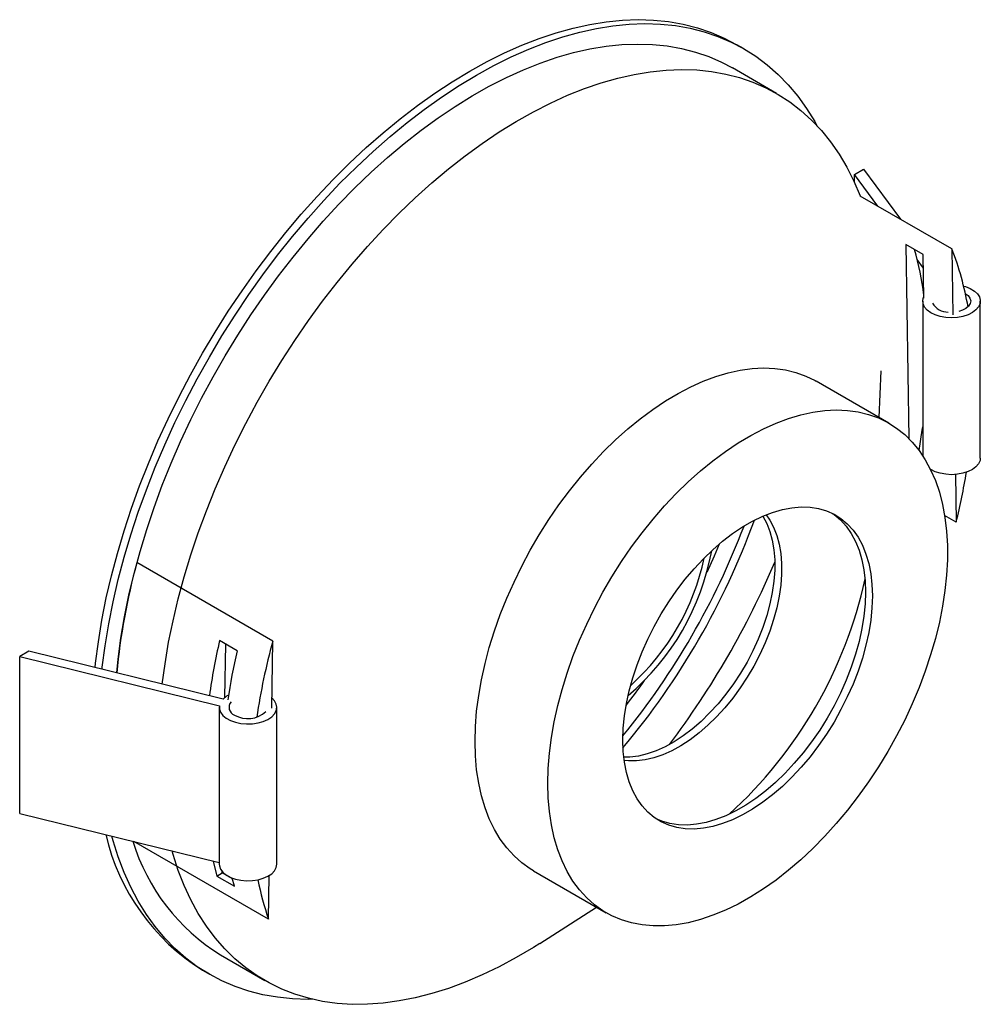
# Paper-space layout '_Isométrica' of a CAD drawing. Header units: millimetres. Extents: x -42 to 58, y -122 to -19.
import ezdxf

# ---------------------------------------------------------------- set-up
doc = ezdxf.new("R2010")
doc.units = ezdxf.units.MM

psp = doc.layouts.new('_Isométrica')

# ---------------------------------------------------------------- linework, layer by layer
at = {"color": 7, "linetype": 'Continuous', "lineweight": 25}
for p, q in [((33.55, -22.46), (32.84, -22.05)), ((36.98, -27.13), (32.39, -24.47)), ((45.09, -35.57), (46.04, -35.02)), ((47.52, -38.85), (45.09, -35.57)), ((45.09, -36.39), (45.09, -35.57)), ((46.04, -35.02), (49.88, -40.22)), ((55.23, -43.31), (45.69, -37.8)), ((52.25, -43.9), (50.42, -42.84)), ((50.42, -42.84), (50.74, -63.04)), ((52.32, -48.42), (52.25, -43.9)), ((55.23, -43.31), (55.34, -50.17)), ((52.27, -45.3), (51.61, -44.4)), ((52.19, -48.74), (52.19, -64.83)), ((58.19, -65.08), (58.19, -48.74)), ((47.66, -60.87), (47.88, -56.01)), ((48.67, -61.45), (41.1, -57.08)), ((55.6, -66.79), (55.68, -71.75)), ((55.68, -71.75), (54.47, -71.05)), ((-15.48, -84.13), (-29.62, -75.97)), ((-19.19, -85.14), (-21.02, -84.08)), ((-20.47, -90), (-20.38, -84.45)), ((-15.59, -91.11), (-15.48, -84.13)), ((-40.88, -85.19), (-41.83, -85.74)), ((-41.83, -85.74), (-21.04, -90.86)), ((-41.83, -102.08), (-41.83, -85.74)), ((-20.66, -90.17), (-40.88, -85.19)), ((-21.05, -91.03), (-21.05, -107.36)), ((-15.05, -107.36), (-15.05, -91.03)), ((-41.83, -102.08), (-21.05, -107.19)), ((-15.93, -113.09), (-29.93, -105)), ((-21.7, -107.03), (-21.3, -108.59)), ((-21.3, -108.59), (-20.75, -108.27)), ((-21.3, -108.59), (-19.47, -109.64)), ((-20.75, -108.27), (-20.74, -108.12)), ((-19.67, -108.89), (-20.75, -108.27)), ((-15.93, -113.09), (-15.86, -108.54)), ((11.68, -108.05), (19.25, -112.42)), ((-19.47, -109.64), (-19.69, -108.81)), ((12.32, -115.61), (18.23, -111.83)), ((-20.92, -116.81), (-16.32, -119.46)), ((-22.79, -118.41), (-22.08, -118.82))]:
    psp.add_line(p, q, dxfattribs=at)
at = {"color": 7, "linetype": 'Continuous', "lineweight": 25, "flags": 128}
for points in [[(-33.98, -86.89), (-33.94, -86.45), (-33.64, -84.21), (-33.27, -81.94), (-32.81, -79.64), (-32.27, -77.33), (-31.66, -75), (-30.96, -72.66), (-30.19, -70.31), (-29.34, -67.97), (-28.42, -65.63), (-27.43, -63.3), (-26.37, -60.98), (-25.24, -58.68), (-24.05, -56.41), (-22.79, -54.17), (-21.48, -51.96), (-20.11, -49.79), (-18.68, -47.67), (-17.21, -45.59), (-15.68, -43.56), (-14.12, -41.6), (-12.51, -39.69), (-10.86, -37.85), (-9.18, -36.08), (-7.48, -34.38), (-5.74, -32.75), (-3.98, -31.21), (-2.2, -29.75), (-0.41, -28.38), (1.4, -27.09), (3.21, -25.9), (5.03, -24.8), (6.84, -23.8), (8.66, -22.9), (10.46, -22.1), (12.26, -21.41), (14.03, -20.81), (15.79, -20.32), (17.53, -19.94), (19.24, -19.67), (20.92, -19.5), (22.56, -19.44), (24.17, -19.5), (25.74, -19.65), (27.26, -19.92), (28.73, -20.29), (30.16, -20.78), (31.53, -21.36), (32.84, -22.05)], [(-33.25, -87.07), (-33.23, -86.86), (-32.94, -84.62), (-32.56, -82.35), (-32.1, -80.05), (-31.57, -77.74), (-30.95, -75.41), (-30.25, -73.07), (-29.48, -70.72), (-28.63, -68.38), (-27.71, -66.03), (-26.72, -63.7), (-25.66, -61.39), (-24.53, -59.09), (-23.34, -56.82), (-22.08, -54.58), (-20.77, -52.37), (-19.4, -50.2), (-17.97, -48.07), (-16.5, -46), (-14.98, -43.97), (-13.41, -42), (-11.8, -40.1), (-10.16, -38.26), (-8.48, -36.48), (-6.77, -34.79), (-5.03, -33.16), (-3.27, -31.62), (-1.49, -30.16), (0.3, -28.79), (2.1, -27.5), (3.92, -26.31), (5.73, -25.21), (7.55, -24.21), (9.36, -23.31), (11.17, -22.51), (12.96, -21.81), (14.74, -21.22), (16.5, -20.73), (18.24, -20.35), (19.94, -20.08), (21.62, -19.91), (23.27, -19.85), (24.88, -19.9), (26.44, -20.06), (27.97, -20.33), (29.44, -20.7), (30.87, -21.18), (32.24, -21.77), (33.55, -22.46), (34.81, -23.25), (36, -24.15), (37.13, -25.14), (38.19, -26.23), (39.18, -27.42), (40.1, -28.7), (40.95, -30.06), (41.18, -30.47)], [(-31.73, -87.45), (-31.58, -86.03), (-31.29, -83.84), (-30.91, -81.61), (-30.46, -79.36), (-29.92, -77.09), (-29.3, -74.8), (-28.6, -72.51), (-27.83, -70.21), (-26.98, -67.91), (-26.06, -65.62), (-25.07, -63.34), (-24.01, -61.08), (-22.89, -58.83), (-21.7, -56.62), (-20.44, -54.43), (-19.13, -52.28), (-17.77, -50.18), (-16.35, -48.11), (-14.88, -46.1), (-13.37, -44.15), (-11.81, -42.25), (-10.22, -40.41), (-8.59, -38.65), (-6.93, -36.95), (-5.23, -35.33), (-3.52, -33.79), (-1.78, -32.33), (-0.03, -30.95), (1.73, -29.67), (3.51, -28.47), (5.29, -27.37), (7.07, -26.37), (8.85, -25.46), (10.62, -24.66), (12.38, -23.96), (14.12, -23.36), (15.85, -22.87), (17.55, -22.49), (19.23, -22.21), (20.88, -22.04), (22.49, -21.98), (24.06, -22.02), (25.6, -22.18), (27.09, -22.44), (28.53, -22.82), (29.93, -23.29), (31.26, -23.88), (32.39, -24.47)], [(-26.98, -88.61), (-26.69, -86.49), (-26.32, -84.26), (-25.86, -82.01), (-25.32, -79.74), (-24.7, -77.46), (-24.01, -75.16), (-23.24, -72.86), (-22.39, -70.57), (-21.47, -68.27), (-20.48, -65.99), (-19.42, -63.73), (-18.29, -61.49), (-17.1, -59.27), (-15.85, -57.09), (-14.54, -54.94), (-13.17, -52.83), (-11.75, -50.77), (-10.29, -48.76), (-8.77, -46.8), (-7.22, -44.9), (-5.62, -43.07), (-3.99, -41.3), (-2.33, -39.6), (-0.64, -37.98), (1.08, -36.44), (2.81, -34.98), (4.56, -33.61), (6.33, -32.32), (8.1, -31.13), (9.88, -30.03), (11.66, -29.02), (13.44, -28.12), (15.21, -27.31), (16.97, -26.61), (18.72, -26.02), (20.44, -25.52), (22.15, -25.14), (23.82, -24.86), (25.47, -24.69), (27.08, -24.63), (28.66, -24.68), (30.19, -24.83), (31.69, -25.1), (33.13, -25.47), (34.52, -25.95), (35.86, -26.53), (37.14, -27.22), (38.36, -28.01), (39.52, -28.9), (40.61, -29.89), (41.64, -30.98), (42.6, -32.16), (43.48, -33.44), (44.29, -34.8), (45.02, -36.25), (45.68, -37.78), (45.69, -37.8)], [(56.45, -47.17), (56.65, -47.23), (57.15, -47.43), (57.57, -47.69), (57.89, -47.98), (58.1, -48.31), (58.19, -48.66), (58.16, -49.01), (58.01, -49.34), (57.74, -49.66), (57.37, -49.93), (56.91, -50.16), (56.38, -50.33), (55.81, -50.44), (55.2, -50.48), (54.6, -50.44), (54.02, -50.34), (53.49, -50.17), (53.03, -49.95), (52.66, -49.67), (52.39, -49.36), (52.23, -49.02), (52.19, -48.67), (52.28, -48.33), (52.32, -48.25)], [(56.63, -47.94), (56.91, -48.16), (57.11, -48.42), (57.19, -48.71), (57.14, -49), (56.97, -49.27), (56.69, -49.51), (56.32, -49.7), (55.95, -49.81)], [(5.58, -94.58), (5.63, -93.03), (5.75, -91.44), (5.96, -89.81), (6.25, -88.16), (6.62, -86.48), (7.07, -84.79), (7.6, -83.08), (8.21, -81.38), (8.89, -79.68), (9.64, -77.99), (10.45, -76.32), (11.33, -74.68), (12.27, -73.07), (13.27, -71.49), (14.32, -69.96), (15.42, -68.48), (16.56, -67.06), (17.75, -65.7), (18.96, -64.41), (20.21, -63.19), (21.49, -62.05), (22.78, -60.99), (24.08, -60.02), (25.4, -59.14), (26.72, -58.35), (28.04, -57.66), (29.35, -57.07), (30.65, -56.59), (31.94, -56.21), (33.2, -55.93), (34.43, -55.76), (35.63, -55.7), (36.79, -55.75), (37.92, -55.91), (38.99, -56.17), (40.02, -56.54), (40.99, -57.02), (41.1, -57.08)], [(13.15, -98.95), (13.2, -97.4), (13.32, -95.81), (13.53, -94.18), (13.82, -92.53), (14.19, -90.85), (14.64, -89.16), (15.17, -87.46), (15.78, -85.75), (16.46, -84.05), (17.21, -82.36), (18.02, -80.69), (18.9, -79.05), (19.84, -77.44), (20.84, -75.86), (21.89, -74.33), (22.99, -72.85), (24.13, -71.43), (25.32, -70.07), (26.54, -68.78), (27.78, -67.56), (29.06, -66.42), (30.35, -65.36), (31.66, -64.39), (32.97, -63.51), (34.29, -62.72), (35.61, -62.03), (36.92, -61.44), (38.22, -60.96), (39.51, -60.58), (40.77, -60.3), (42, -60.13), (43.2, -60.07), (44.37, -60.12), (45.49, -60.28), (46.56, -60.54), (47.59, -60.91), (48.56, -61.39), (49.47, -61.96), (50.32, -62.64), (51.1, -63.42), (51.81, -64.29), (52.46, -65.25), (53.02, -66.3), (53.51, -67.43), (53.93, -68.64), (54.26, -69.93), (54.51, -71.28), (54.68, -72.69), (54.76, -74.17), (54.76, -75.69), (54.68, -77.26), (54.51, -78.87), (54.26, -80.51), (53.93, -82.18), (53.51, -83.87), (53.02, -85.57), (52.46, -87.27), (51.81, -88.97), (51.1, -90.67), (50.32, -92.35), (49.47, -94.01), (48.56, -95.63), (47.59, -97.23), (46.56, -98.78), (45.49, -100.29), (44.37, -101.74), (43.2, -103.13), (42, -104.46), (40.77, -105.71), (39.51, -106.89), (38.22, -107.99), (36.92, -109.01), (35.61, -109.94), (34.29, -110.77), (32.97, -111.51), (31.66, -112.15), (30.35, -112.68), (29.06, -113.12), (27.78, -113.45), (26.54, -113.67), (25.32, -113.78), (24.13, -113.79), (22.99, -113.69), (21.89, -113.48), (20.84, -113.16), (19.84, -112.74), (18.9, -112.21), (18.02, -111.58), (17.21, -110.86), (16.46, -110.03), (15.78, -109.12), (15.17, -108.11), (14.64, -107.02), (14.19, -105.85), (13.82, -104.6), (13.53, -103.28), (13.32, -101.89), (13.2, -100.45), (13.15, -98.95)], [(51.81, -64.28), (52.14, -62.18), (52.19, -61.82)], [(58.19, -65.08), (58.16, -65.34), (58.01, -65.67), (57.74, -65.99), (57.37, -66.27), (56.91, -66.49), (56.38, -66.66), (55.81, -66.77), (55.2, -66.81), (54.6, -66.77), (54.02, -66.67), (53.49, -66.5), (53.03, -66.28), (53.01, -66.26)], [(20.97, -94.43), (21.02, -93.2), (21.14, -91.93), (21.35, -90.63), (21.64, -89.3), (22.01, -87.96), (22.46, -86.61), (22.98, -85.26), (23.58, -83.92), (24.24, -82.6), (24.96, -81.31), (25.75, -80.06), (26.58, -78.85), (27.47, -77.7), (28.39, -76.6), (29.36, -75.57), (30.35, -74.62), (31.36, -73.74), (32.4, -72.95), (33.44, -72.25), (34.48, -71.65), (35.53, -71.14), (36.56, -70.74), (37.58, -70.44), (38.57, -70.25), (39.53, -70.17), (40.46, -70.2), (41.34, -70.33), (42.18, -70.58), (42.96, -70.93), (43.68, -71.38), (44.34, -71.93), (44.94, -72.58), (45.46, -73.33), (45.91, -74.16), (46.28, -75.08), (46.57, -76.07), (46.78, -77.13), (46.91, -78.26), (46.95, -79.44), (46.91, -80.67), (46.78, -81.94), (46.57, -83.25), (46.28, -84.57), (45.91, -85.92), (45.46, -87.27), (44.94, -88.62), (44.34, -89.95), (43.68, -91.27), (42.96, -92.56), (42.18, -93.81), (41.34, -95.02), (40.46, -96.18), (39.53, -97.27), (38.57, -98.3), (37.58, -99.26), (36.56, -100.13), (35.53, -100.92), (34.48, -101.62), (33.44, -102.22), (32.4, -102.73), (31.36, -103.13), (30.35, -103.43), (29.36, -103.62), (28.39, -103.7), (27.47, -103.67), (26.58, -103.54), (25.75, -103.3), (24.96, -102.95), (24.24, -102.49), (23.58, -101.94), (22.98, -101.29), (22.46, -100.54), (22.01, -99.71), (21.64, -98.8), (21.35, -97.81), (21.14, -96.74), (21.02, -95.62), (20.97, -94.43)], [(35.55, -71.13), (35.96, -71.89), (36.28, -72.72), (36.53, -73.64), (36.7, -74.62), (36.78, -75.66), (36.78, -76.75), (36.7, -77.89), (36.53, -79.07), (36.28, -80.27), (35.96, -81.48), (35.55, -82.71), (35.07, -83.93), (34.52, -85.14), (33.9, -86.32), (33.23, -87.48), (32.49, -88.6), (31.71, -89.66), (30.88, -90.68), (30.01, -91.62), (29.12, -92.5), (28.2, -93.29), (27.26, -94), (26.32, -94.62), (25.37, -95.14), (24.43, -95.57), (23.5, -95.88), (22.59, -96.1), (21.71, -96.21), (21.07, -96.22)], [(35.88, -71), (36.26, -71.54), (36.66, -72.29), (36.99, -73.13), (37.24, -74.04), (37.41, -75.02), (37.49, -76.07), (37.49, -77.16), (37.41, -78.3), (37.24, -79.47), (36.99, -80.67), (36.66, -81.89), (36.26, -83.11), (35.78, -84.33), (35.23, -85.54), (34.61, -86.73), (33.93, -87.89), (33.2, -89), (32.41, -90.07), (31.59, -91.08), (30.72, -92.03), (29.83, -92.9), (28.91, -93.7), (27.97, -94.41), (27.02, -95.03), (26.08, -95.55), (25.13, -95.97), (24.2, -96.29), (23.3, -96.51), (22.41, -96.61), (21.57, -96.61), (21.12, -96.57)], [(42.78, -70.84), (42.98, -70.97), (43.64, -71.52), (44.23, -72.18), (44.75, -72.92), (45.2, -73.75), (45.57, -74.67), (45.86, -75.66), (46.07, -76.72), (46.2, -77.85), (46.24, -79.03), (46.2, -80.26), (46.07, -81.53), (45.86, -82.84), (45.57, -84.17), (45.2, -85.51), (44.75, -86.86), (44.23, -88.21), (43.64, -89.54), (42.98, -90.86), (42.25, -92.15), (41.47, -93.4), (40.63, -94.61), (39.75, -95.77), (38.82, -96.86), (37.86, -97.89), (36.87, -98.85), (35.85, -99.72), (34.82, -100.51), (33.78, -101.21), (32.73, -101.82), (31.69, -102.32), (30.66, -102.72), (29.64, -103.02), (28.65, -103.21), (27.69, -103.29), (26.76, -103.27), (25.88, -103.13), (25.04, -102.89), (24.43, -102.63)], [(31.01, -74.04), (30.47, -75.31), (29.71, -77)], [(-21.04, -90.86), (-21.03, -91.21), (-20.91, -91.55), (-20.67, -91.87), (-20.32, -92.16), (-19.88, -92.4), (-19.37, -92.58), (-18.8, -92.7), (-18.2, -92.76), (-17.6, -92.74), (-17.01, -92.65), (-16.47, -92.5), (-15.99, -92.28), (-15.59, -92.02), (-15.3, -91.71), (-15.12, -91.38), (-15.05, -91.03), (-15.11, -90.69), (-15.29, -90.35), (-15.57, -90.05)], [(-20.09, -89.76), (-20.31, -89.88), (-20.66, -90.17)], [(11.68, -108.05), (11.33, -107.84), (10.45, -107.21), (9.64, -106.48), (8.89, -105.66), (8.21, -104.74), (7.6, -103.74), (7.07, -102.65), (6.62, -101.48), (6.25, -100.23), (5.96, -98.91), (5.75, -97.52), (5.63, -96.08), (5.58, -94.58)], [(-11.33, -121.42), (-11.8, -121.43), (-13.41, -121.38), (-14.98, -121.22), (-16.5, -120.95), (-17.97, -120.58), (-19.4, -120.1), (-20.77, -119.51), (-22.08, -118.82), (-23.34, -118.03), (-24.53, -117.13), (-25.66, -116.14), (-26.72, -115.05), (-27.71, -113.86), (-28.63, -112.59), (-29.48, -111.22), (-30.25, -109.76), (-30.95, -108.23), (-31.57, -106.61), (-32.1, -104.92), (-32.24, -104.43)], [(12.32, -115.61), (11.66, -116.02), (9.88, -117.08), (8.1, -118.03), (6.33, -118.88), (4.56, -119.64), (2.81, -120.29), (1.08, -120.83), (-0.64, -121.27), (-2.33, -121.6), (-3.99, -121.82), (-5.62, -121.94), (-7.22, -121.95), (-8.77, -121.85), (-10.29, -121.64), (-11.75, -121.32), (-13.17, -120.89), (-14.54, -120.36), (-15.85, -119.72), (-17.1, -118.98), (-18.29, -118.14), (-19.42, -117.2), (-20.48, -116.16), (-21.47, -115.03), (-22.39, -113.8), (-23.24, -112.48), (-24.01, -111.07), (-24.7, -109.58), (-25.32, -108.01), (-25.86, -106.36), (-25.97, -105.98)], [(-21.05, -107.36), (-21.03, -107.54), (-20.91, -107.88), (-20.67, -108.2), (-20.32, -108.49), (-19.88, -108.73), (-19.37, -108.91), (-18.8, -109.03), (-18.2, -109.09), (-17.6, -109.07), (-17.01, -108.98), (-16.47, -108.83), (-15.99, -108.62), (-15.59, -108.35), (-15.3, -108.05), (-15.12, -107.71), (-15.05, -107.36), (-15.05, -107.36)]]:
    psp.add_lwpolyline(points, dxfattribs=at)
at = {"color": 7, "linetype": 'Continuous', "lineweight": 25}
for centre, radius, start, end in [((16.74, -52.96), 35.91, 7.7435, 15.4799), ((25, -54.98), 32.41, 10.0372, 21.1067), ((54.79, -48.11), 1.77, 207.9024, 272.103), ((-12.21, -55.06), 69.91, 346.1893, 350.5371), ((-39.25, -44.67), 78.65, 319.9867, 340.0186), ((-40.17, -44.14), 78.9, 320.806, 339.1994), ((4.77, -70.08), 25.88, 310.3531, 349.6523), ((5.46, -70.48), 24.5, 311.8062, 348.1991), ((35.29, -93.8), 67.32, 164.6424, 174.5845), ((-45.86, -40.85), 89.78, 322.9864, 337.0189), ((0.65, -67.7), 46.62, 312.3478, 347.6576), ((45.3, -99.39), 68.06, 167.0014, 171.9115), ((52.54, -102.63), 70.49, 164.7861, 171.3727), ((47.45, -100.51), 68.39, 167.0084, 171.3845), ((-33.99, -47.95), 69.98, 322.2116, 324.8587), ((-19.18, -91.04), 0.85, 138.2318, 250.1077), ((-18.09, -89.45), 2.76, 240.1045, 313.0323), ((-10.61, -99.05), 22.87, 193.199, 237.8233), ((-9.6, -98.63), 21.42, 197.2336, 238.0884), ((15.29, -102.53), 32.95, 191.3, 198.6902)]:
    psp.add_arc(centre, radius, start, end, dxfattribs=at)

doc.saveas('drawing.dxf')
